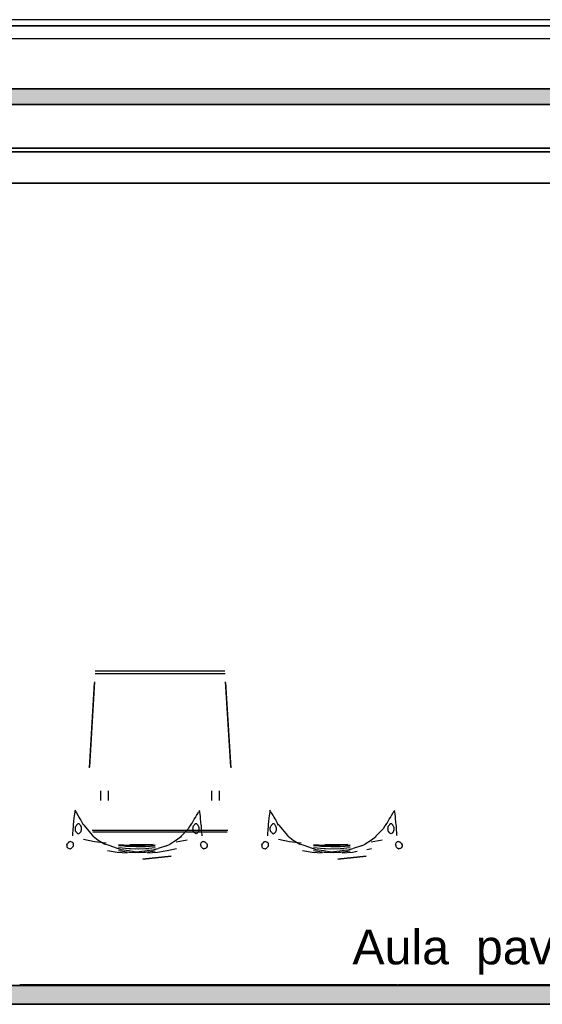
# Model space of a CAD drawing. Header units: millimetres. Extents: x -8297 to 34045, y -61360 to 6071.
# Tile 21 of 68: x 3898 to 5560, y -30060 to -26930. Entities that reach past the tile are written whole.
import ezdxf
from ezdxf.enums import TextEntityAlignment as Align

# ---------------------------------------------------------------- set-up
doc = ezdxf.new("R2010")
doc.units = ezdxf.units.MM
for name, color, linetype in [('S-TAGLIO-ARR', 9, 'Continuous'), ('S-TAGLIO-CS', 9, 'Continuous'), ('S-TAGLIO-PAV', 33, 'Continuous'), ('S-TAGLIO-SOFF', 8, 'Continuous'), ('S-TESTI', 7, 'Continuous'), ('S-VISTA', 8, 'Continuous'), ('S-VISTA-ARREDI', 9, 'Continuous')]:
    doc.layers.add(name, color=color, linetype=linetype)
doc.styles.add('VISIO', font='arial.ttf')

msp = doc.modelspace()

# ---------------------------------------------------------------- hatches: boundary and pattern name
at = {"layer": 'S-TAGLIO-CS'}
msp.add_hatch(color=9, dxfattribs=at).paths.add_polyline_path([(7716, -27200), (4136, -27200), (3054, -27200), (3048, -27200), (3034, -27200), (3034, -27186), (3034, -27150), (6512, -27150), (7736, -27150), (7736, -27164), (7736, -27200), (7722, -27200), (7716, -27200)])
at = {"layer": 'S-TAGLIO-PAV'}
for points in [[(8764, -30060), (8188, -30060), (8022, -30060), (7960, -30060), (7630, -30060), (5026, -30060), (4944, -30060), (4840, -30060), (1972, -30060), (1972, -30034), (1972, -30000), (2692, -30000), (2694, -30000), (2696, -30000), (3896, -30000), (3898, -30000), (3900, -30000), (4922, -30000), (5024, -30000), (5100, -30000), (5102, -30000), (5474, -30000), (5544, -30000), (6302, -30000), (6304, -30000), (7504, -30000), (7508, -30000), (8708, -30000), (8710, -30000), (8712, -30000), (8764, -30000), (8764, -30038), (8764, -30060)], [(4922, -30000), (3900, -30000), (3900, -29998), (4840, -29998), (5100, -29998), (5100, -30000), (5024, -30000), (4922, -30000)], [(5474, -30000), (5102, -30000), (5102, -29998), (5240, -29998), (6302, -29998), (6302, -30000), (5544, -30000), (5474, -30000)]]:
    msp.add_hatch(color=33, dxfattribs=at).paths.add_polyline_path(points)

# ---------------------------------------------------------------- linework, layer by layer
at = {"layer": 'S-TAGLIO-ARR'}
for p, q in [((4073.2, -29448), (4072, -29455.3)), ((4074, -29443.3), (4073.2, -29448)), ((4076.9, -29448.5), (4074, -29443.3)), ((4076.9, -29448.5), (4078.2, -29450.9)), ((4078.2, -29450.9), (4084.1, -29460.6)), ((4460.2, -29459.7), (4466.2, -29450.7)), ((4470, -29444.3), (4466.2, -29450.7)), ((4470.8, -29449), (4470, -29444.3)), ((4472, -29455.7), (4470.8, -29449)), ((4693.2, -29448), (4692, -29455.3)), ((4694, -29443.3), (4693.2, -29448)), ((4696.9, -29448.5), (4694, -29443.3)), ((4696.9, -29448.5), (4698.2, -29450.9)), ((4698.2, -29450.9), (4704.1, -29460.6)), ((5080.2, -29459.7), (5086.2, -29450.7)), ((5090, -29444.3), (5086.2, -29450.7)), ((5090.8, -29449), (5090, -29444.3)), ((5092, -29455.7), (5090.8, -29449)), ((4069, -29481), (4068.6, -29485.9)), ((4069.3, -29477.3), (4069, -29481)), ((4069.9, -29469.6), (4069.3, -29477.3)), ((4070, -29468.7), (4069.9, -29469.6)), ((4071.6, -29460), (4070, -29468.3)), ((4072, -29455.3), (4071.6, -29460)), ((4084.1, -29460.6), (4086.6, -29464.8)), ((4086.6, -29464.8), (4089.5, -29470.2)), ((4089.5, -29470.2), (4092.2, -29474.8)), ((4092.2, -29474.8), (4095.6, -29481.5)), ((4095.6, -29481.5), (4096.2, -29482.6)), ((4096.2, -29482.6), (4098.3, -29485.7)), ((4442.6, -29489.8), (4446.1, -29484.2)), ((4446.1, -29484.2), (4447.2, -29482.4)), ((4447.2, -29482.4), (4453.1, -29471.1)), ((4453.1, -29471.1), (4456.7, -29465.9)), ((4456.7, -29465.9), (4460.2, -29459.7)), ((4472.6, -29463), (4472, -29455.7)), ((4473, -29467.6), (4472.6, -29463)), ((4473.5, -29470.8), (4473, -29467.6)), ((4474.5, -29480.2), (4473.5, -29470.8)), ((4475.6, -29490.1), (4474.5, -29480.2)), ((4689, -29481), (4688.6, -29485.9)), ((4689.3, -29477.3), (4689, -29481)), ((4689.9, -29469.6), (4689.3, -29477.3)), ((4690, -29468.7), (4689.9, -29469.6)), ((4691.6, -29460), (4690, -29468.3)), ((4692, -29455.3), (4691.6, -29460)), ((4704.1, -29460.6), (4706.6, -29464.8)), ((4706.6, -29464.8), (4709.5, -29470.2)), ((4709.5, -29470.2), (4712.2, -29474.8)), ((4712.2, -29474.8), (4715.6, -29481.5)), ((4715.6, -29481.5), (4716.2, -29482.6)), ((4716.2, -29482.6), (4718.3, -29485.7)), ((5062.6, -29489.8), (5066.1, -29484.2)), ((5066.1, -29484.2), (5067.2, -29482.4)), ((5067.2, -29482.4), (5073.1, -29471.1)), ((5073.1, -29471.1), (5076.7, -29465.9)), ((5076.7, -29465.9), (5080.2, -29459.7)), ((5092.6, -29463), (5092, -29455.7)), ((5093, -29467.6), (5092.6, -29463)), ((5093.5, -29470.8), (5093, -29467.6)), ((5094.5, -29480.2), (5093.5, -29470.8)), ((5095.6, -29490.1), (5094.5, -29480.2)), ((4066.4, -29513.7), (4066, -29517.3)), ((4067, -29509.7), (4066.4, -29513.7)), ((4067.2, -29502.3), (4067, -29504.1)), ((4067, -29504.1), (4067, -29509.7)), ((4067.7, -29497.1), (4067.2, -29502.3)), ((4068, -29493.9), (4067.7, -29497.1)), ((4068.6, -29485.9), (4068, -29492.7)), ((4068, -29492.7), (4068, -29493.9)), ((4075, -29497.5), (4075.1, -29497.1)), ((4075, -29499.3), (4075, -29497.5)), ((4075, -29502.1), (4075, -29499.3)), ((4075, -29505.1), (4075, -29502.1)), ((4075.9, -29508.6), (4075, -29505.4)), ((4075.1, -29497.1), (4076, -29495.4)), ((4076, -29509.2), (4075.9, -29508.6)), ((4076.8, -29510.7), (4076, -29509.2)), ((4076.1, -29495.2), (4078, -29492.6)), ((4077, -29511), (4076.8, -29510.7)), ((4078.5, -29513), (4077, -29511)), ((4078, -29492.5), (4078.6, -29491.4)), ((4079, -29513.8), (4078.5, -29513)), ((4078.6, -29491.4), (4079, -29490.5)), ((4079, -29490.4), (4080.8, -29488.1)), ((4079, -29513.8), (4080.4, -29515.1)), ((4080.4, -29515.1), (4081, -29515.4)), ((4081, -29487.9), (4082.6, -29486)), ((4081, -29515.4), (4081.7, -29516.6)), ((4082.6, -29486), (4083, -29485.4)), ((4083.5, -29485.4), (4085, -29485.4)), ((4085.5, -29485.4), (4087, -29485.4)), ((4087, -29485.4), (4088.7, -29487.6)), ((4087.4, -29516), (4088, -29515.7)), ((4088, -29515.7), (4089.4, -29514.3)), ((4088.7, -29487.6), (4089, -29487.9)), ((4089, -29487.9), (4090, -29490.3)), ((4089.4, -29514.3), (4090, -29513.8)), ((4090, -29490.4), (4090.7, -29491.4)), ((4091.5, -29512.4), (4090, -29513.8)), ((4090.7, -29491.4), (4092, -29492.6)), ((4092, -29511.9), (4091.5, -29512.4)), ((4092, -29492.7), (4093, -29495.4)), ((4092.8, -29509.6), (4092, -29511.9)), ((4093, -29509.2), (4092.8, -29509.6)), ((4093.9, -29506.6), (4093, -29509.2)), ((4093.1, -29495.7), (4094, -29498.3)), ((4094, -29498.3), (4094, -29500.2)), ((4094, -29500.2), (4094, -29502.1)), ((4094, -29502.1), (4094, -29505.6)), ((4094, -29505.6), (4094, -29506.3)), ((4099, -29486.8), (4098.3, -29485.7)), ((4099.4, -29486.9), (4099, -29486.8)), ((4101, -29490.7), (4099.4, -29486.9)), ((4104.3, -29491.7), (4101.2, -29488.2)), ((4129.9, -29521.9), (4104.3, -29491.7)), ((4411.1, -29525.8), (4433.4, -29502)), ((4438.9, -29492.8), (4433.4, -29502)), ((4439.9, -29492.8), (4439.7, -29493.3)), ((4440.6, -29491.1), (4440, -29492.8)), ((4441.6, -29491.1), (4440.6, -29491.1)), ((4441.7, -29490.4), (4441.6, -29491.1)), ((4442, -29489.9), (4441.7, -29490.4)), ((4442.3, -29489.5), (4442, -29489.9)), ((4442.6, -29489.8), (4442.3, -29489.5)), ((4449, -29502.1), (4449.6, -29500.2)), ((4449.7, -29505.6), (4449, -29502.1)), ((4449.6, -29500.2), (4450, -29498.3)), ((4450, -29506.3), (4449.7, -29505.6)), ((4450, -29495.4), (4451, -29492.7)), ((4450, -29498.3), (4450, -29495.7)), ((4450, -29509.2), (4450, -29506.6)), ((4450.3, -29509.6), (4450, -29509.2)), ((4452, -29511.9), (4450.3, -29509.6)), ((4451, -29492.6), (4452.3, -29491.4)), ((4452.2, -29512.4), (4452, -29511.9)), ((4453, -29513.8), (4452.2, -29512.4)), ((4452.3, -29491.4), (4453, -29490.4)), ((4453.6, -29514.3), (4453, -29513.8)), ((4453.1, -29490.3), (4455, -29487.9)), ((4455, -29515.7), (4453.6, -29514.3)), ((4455, -29487.9), (4455.2, -29487.6)), ((4455.6, -29516), (4455, -29515.7)), ((4455.2, -29487.6), (4456.8, -29485.4)), ((4456.8, -29485.4), (4458.3, -29485.4)), ((4458.3, -29485.4), (4459, -29485.4)), ((4459, -29485.4), (4460.5, -29485.4)), ((4460.8, -29485.4), (4461.2, -29486)), ((4461.2, -29486), (4462.9, -29487.9)), ((4463, -29515.4), (4461.7, -29516.6)), ((4463.6, -29515.1), (4463, -29515.4)), ((4463.1, -29488.1), (4464, -29490.4)), ((4465, -29513.8), (4463.6, -29515.1)), ((4464.1, -29490.5), (4464.7, -29491.4)), ((4464.7, -29491.4), (4466, -29492.5)), ((4465.3, -29513), (4465, -29513.8)), ((4466, -29511), (4465.3, -29513)), ((4466, -29492.6), (4466.9, -29495.2)), ((4466.2, -29510.7), (4466, -29511)), ((4467, -29509.2), (4466.2, -29510.7)), ((4467, -29495.4), (4467.9, -29497.1)), ((4467.1, -29508.6), (4467, -29509.2)), ((4468, -29505.4), (4467.1, -29508.6)), ((4467.9, -29497.1), (4468, -29497.5)), ((4468, -29497.5), (4468, -29499.3)), ((4468, -29499.3), (4468, -29502.1)), ((4468, -29502.1), (4468, -29505.1)), ((4475.9, -29492.7), (4475.6, -29490.1)), ((4476, -29496.7), (4475.9, -29492.7)), ((4476.2, -29503.1), (4476, -29496.7)), ((4476.3, -29506.6), (4476.2, -29503.1)), ((4477, -29513.7), (4476.3, -29506.6)), ((4477.8, -29522.6), (4477, -29513.7)), ((4686.4, -29513.7), (4686, -29517.3)), ((4687, -29509.7), (4686.4, -29513.7)), ((4687.2, -29502.3), (4687, -29504.1)), ((4687, -29504.1), (4687, -29509.7)), ((4687.7, -29497.1), (4687.2, -29502.3)), ((4688, -29493.9), (4687.7, -29497.1)), ((4688.6, -29485.9), (4688, -29492.7)), ((4688, -29492.7), (4688, -29493.9)), ((4695, -29497.5), (4695.1, -29497.1)), ((4695, -29499.3), (4695, -29497.5)), ((4695, -29502.1), (4695, -29499.3)), ((4695, -29505.1), (4695, -29502.1)), ((4695.9, -29508.6), (4695, -29505.4)), ((4695.1, -29497.1), (4696, -29495.4)), ((4696, -29509.2), (4695.9, -29508.6)), ((4696.8, -29510.7), (4696, -29509.2)), ((4696.1, -29495.2), (4698, -29492.6)), ((4697, -29511), (4696.8, -29510.7)), ((4698.5, -29513), (4697, -29511)), ((4698, -29492.5), (4698.6, -29491.4)), ((4699, -29513.8), (4698.5, -29513)), ((4698.6, -29491.4), (4699, -29490.5)), ((4699, -29490.4), (4700.8, -29488.1)), ((4699, -29513.8), (4700.4, -29515.1)), ((4700.4, -29515.1), (4701, -29515.4)), ((4701, -29487.9), (4702.6, -29486)), ((4701, -29515.4), (4701.7, -29516.6)), ((4702.6, -29486), (4703, -29485.4)), ((4703.5, -29485.4), (4705, -29485.4)), ((4705.5, -29485.4), (4707, -29485.4)), ((4707, -29485.4), (4708.7, -29487.6)), ((4707.4, -29516), (4708, -29515.7)), ((4708, -29515.7), (4709.4, -29514.3)), ((4708.7, -29487.6), (4709, -29487.9)), ((4709, -29487.9), (4710, -29490.3)), ((4709.4, -29514.3), (4710, -29513.8)), ((4710, -29490.4), (4710.7, -29491.4)), ((4711.5, -29512.4), (4710, -29513.8)), ((4710.7, -29491.4), (4712, -29492.6)), ((4712, -29511.9), (4711.5, -29512.4)), ((4712, -29492.7), (4713, -29495.4)), ((4712.8, -29509.6), (4712, -29511.9)), ((4713, -29509.2), (4712.8, -29509.6)), ((4713.9, -29506.6), (4713, -29509.2)), ((4713.1, -29495.7), (4714, -29498.3)), ((4714, -29498.3), (4714, -29500.2)), ((4714, -29500.2), (4714, -29502.1)), ((4714, -29502.1), (4714, -29505.6)), ((4714, -29505.6), (4714, -29506.3)), ((4719, -29486.8), (4718.3, -29485.7)), ((4719.4, -29486.9), (4719, -29486.8)), ((4721, -29490.7), (4719.4, -29486.9)), ((4724.3, -29491.7), (4721.2, -29488.2)), ((4749.9, -29521.9), (4724.3, -29491.7)), ((5031.1, -29525.8), (5053.4, -29502)), ((5058.9, -29492.8), (5053.4, -29502)), ((5059.9, -29492.8), (5059.7, -29493.3)), ((5060.6, -29491.1), (5060, -29492.8)), ((5061.6, -29491.1), (5060.6, -29491.1)), ((5061.7, -29490.4), (5061.6, -29491.1)), ((5062, -29489.9), (5061.7, -29490.4)), ((5062.3, -29489.5), (5062, -29489.9)), ((5062.6, -29489.8), (5062.3, -29489.5)), ((5069, -29502.1), (5069.6, -29500.2)), ((5069.7, -29505.6), (5069, -29502.1)), ((5069.6, -29500.2), (5070, -29498.3)), ((5070, -29506.3), (5069.7, -29505.6)), ((5070, -29495.4), (5071, -29492.7)), ((5070, -29498.3), (5070, -29495.7)), ((5070, -29509.2), (5070, -29506.6)), ((5070.3, -29509.6), (5070, -29509.2)), ((5072, -29511.9), (5070.3, -29509.6)), ((5071, -29492.6), (5072.3, -29491.4)), ((5072.2, -29512.4), (5072, -29511.9)), ((5073, -29513.8), (5072.2, -29512.4)), ((5072.3, -29491.4), (5073, -29490.4)), ((5073.6, -29514.3), (5073, -29513.8)), ((5073.1, -29490.3), (5075, -29487.9)), ((5075, -29515.7), (5073.6, -29514.3)), ((5075, -29487.9), (5075.2, -29487.6)), ((5075.6, -29516), (5075, -29515.7)), ((5075.2, -29487.6), (5076.8, -29485.4)), ((5076.8, -29485.4), (5078.3, -29485.4)), ((5078.3, -29485.4), (5079, -29485.4)), ((5079, -29485.4), (5080.5, -29485.4)), ((5080.8, -29485.4), (5081.2, -29486)), ((5081.2, -29486), (5082.9, -29487.9)), ((5083, -29515.4), (5081.7, -29516.6)), ((5083.6, -29515.1), (5083, -29515.4)), ((5083.1, -29488.1), (5084, -29490.4)), ((5085, -29513.8), (5083.6, -29515.1)), ((5084.1, -29490.5), (5084.7, -29491.4)), ((5084.7, -29491.4), (5086, -29492.5)), ((5085.3, -29513), (5085, -29513.8)), ((5086, -29511), (5085.3, -29513)), ((5086, -29492.6), (5086.9, -29495.2)), ((5086.2, -29510.7), (5086, -29511)), ((5087, -29509.2), (5086.2, -29510.7)), ((5087, -29495.4), (5087.9, -29497.1)), ((5087.1, -29508.6), (5087, -29509.2)), ((5088, -29505.4), (5087.1, -29508.6)), ((5087.9, -29497.1), (5088, -29497.5)), ((5088, -29497.5), (5088, -29499.3)), ((5088, -29499.3), (5088, -29502.1)), ((5088, -29502.1), (5088, -29505.1)), ((5095.9, -29492.7), (5095.6, -29490.1)), ((5096, -29496.7), (5095.9, -29492.7)), ((5096.2, -29503.1), (5096, -29496.7)), ((5096.3, -29506.6), (5096.2, -29503.1)), ((5097, -29513.7), (5096.3, -29506.6)), ((5097.8, -29522.6), (5097, -29513.7)), ((4054.7, -29543.7), (4051.4, -29547.6)), ((4054.7, -29543.7), (4056.8, -29543)), ((4059.4, -29542.6), (4056.8, -29543)), ((4059.4, -29542.6), (4062.3, -29543)), ((4062.3, -29543), (4064.3, -29543.7)), ((4064.3, -29543.7), (4067.4, -29546.8)), ((4066, -29517.3), (4066, -29524.4)), ((4067.4, -29546.8), (4067.8, -29547.1)), ((4067.8, -29547.1), (4068, -29550.6)), ((4081.7, -29516.6), (4082, -29517.2)), ((4082, -29517.2), (4084.9, -29518.5)), ((4086.7, -29517.2), (4085, -29518.5)), ((4086.7, -29517.2), (4087.4, -29516)), ((4132, -29526), (4129.9, -29521.9)), ((4132, -29526), (4147.3, -29538.4)), ((4147.3, -29538.4), (4168.4, -29550.9)), ((4397.2, -29538.4), (4376.3, -29550.7)), ((4409.8, -29528.6), (4397.2, -29538.4)), ((4411.1, -29525.8), (4409.8, -29528.6)), ((4457, -29517.2), (4455.6, -29516)), ((4458.9, -29518.5), (4457, -29517.2)), ((4461, -29517.2), (4459.1, -29518.5)), ((4461.7, -29516.6), (4461, -29517.2)), ((4474, -29550.6), (4475.1, -29547.1)), ((4475.5, -29546.8), (4475.1, -29547.1)), ((4478.3, -29543.7), (4475.5, -29546.8)), ((4478, -29524.3), (4477.8, -29522.6)), ((4480.3, -29543), (4478.3, -29543.7)), ((4482.6, -29542.6), (4480.3, -29543)), ((4485.2, -29543), (4482.6, -29542.6)), ((4485.2, -29543), (4487.3, -29543.7)), ((4491.5, -29547.6), (4487.3, -29543.7)), ((4674.7, -29543.7), (4671.4, -29547.6)), ((4674.7, -29543.7), (4676.8, -29543)), ((4679.4, -29542.6), (4676.8, -29543)), ((4679.4, -29542.6), (4682.3, -29543)), ((4682.3, -29543), (4684.3, -29543.7)), ((4684.3, -29543.7), (4687.4, -29546.8)), ((4686, -29517.3), (4686, -29524.4)), ((4687.4, -29546.8), (4687.8, -29547.1)), ((4687.8, -29547.1), (4688, -29550.6)), ((4701.7, -29516.6), (4702, -29517.2)), ((4702, -29517.2), (4704.9, -29518.5)), ((4706.7, -29517.2), (4705, -29518.5)), ((4706.7, -29517.2), (4707.4, -29516)), ((4752, -29526), (4749.9, -29521.9)), ((4752, -29526), (4767.3, -29538.4)), ((4767.3, -29538.4), (4788.4, -29550.9)), ((5017.2, -29538.4), (4996.3, -29550.7)), ((5029.8, -29528.6), (5017.2, -29538.4)), ((5031.1, -29525.8), (5029.8, -29528.6)), ((5077, -29517.2), (5075.6, -29516)), ((5078.9, -29518.5), (5077, -29517.2)), ((5081, -29517.2), (5079.1, -29518.5)), ((5081.7, -29516.6), (5081, -29517.2)), ((5094, -29550.6), (5095.1, -29547.1)), ((5095.5, -29546.8), (5095.1, -29547.1)), ((5098.3, -29543.7), (5095.5, -29546.8)), ((5098, -29524.3), (5097.8, -29522.6)), ((5100.3, -29543), (5098.3, -29543.7)), ((5102.6, -29542.6), (5100.3, -29543)), ((5105.2, -29543), (5102.6, -29542.6)), ((5105.2, -29543), (5107.3, -29543.7)), ((5111.5, -29547.6), (5107.3, -29543.7)), ((4048.2, -29552.8), (4049.9, -29549.8)), ((4048.6, -29556.2), (4048.2, -29552.8)), ((4048.8, -29558.2), (4048.6, -29556.2)), ((4049.2, -29558.9), (4048.8, -29558.2)), ((4050.5, -29562.5), (4049.2, -29558.9)), ((4049.9, -29549.8), (4050.9, -29548.1)), ((4051.7, -29563.4), (4050.5, -29562.5)), ((4050.9, -29548.1), (4051.4, -29547.6)), ((4051.7, -29563.4), (4054.8, -29565.1)), ((4055.4, -29565.2), (4055.9, -29565.2)), ((4055.9, -29565.2), (4058.7, -29565.3)), ((4058.7, -29565.3), (4060, -29565.5)), ((4060.3, -29565.3), (4060.7, -29565)), ((4060.7, -29565), (4062.7, -29563.6)), ((4062.7, -29563.6), (4063.6, -29563.1)), ((4063.6, -29563.1), (4064.2, -29562.8)), ((4065.8, -29560.8), (4064.2, -29562.8)), ((4067.4, -29558.8), (4065.8, -29560.8)), ((4067.8, -29558.3), (4067.4, -29558.8)), ((4068.2, -29557.8), (4067.8, -29558.3)), ((4068, -29550.6), (4068.5, -29552.5)), ((4068.4, -29554.6), (4068.2, -29557.8)), ((4068.5, -29552.5), (4068.4, -29554.6)), ((4182.2, -29555.5), (4168.4, -29550.9)), ((4220.5, -29569.4), (4182.2, -29555.5)), ((4245.6, -29572.6), (4220.5, -29569.4)), ((4268, -29576.1), (4245.6, -29572.6)), ((4295.7, -29573.4), (4268, -29576.1)), ((4318.5, -29570.5), (4295.7, -29573.4)), ((4318.5, -29570.5), (4338.6, -29564.9)), ((4365.4, -29556), (4338.6, -29564.9)), ((4365.4, -29556), (4376.3, -29550.7)), ((4473.5, -29552.5), (4474, -29550.6)), ((4474, -29554.6), (4473.5, -29552.5)), ((4474.8, -29557.8), (4474, -29554.6)), ((4475.1, -29558.3), (4474.8, -29557.8)), ((4475.4, -29558.8), (4475.1, -29558.3)), ((4476.6, -29560.8), (4475.4, -29558.8)), ((4477.8, -29562.8), (4476.6, -29560.8)), ((4477.8, -29562.8), (4478.4, -29563.1)), ((4479.3, -29563.6), (4478.4, -29563.1)), ((4481.3, -29565), (4479.3, -29563.6)), ((4482, -29565.3), (4481.3, -29565)), ((4482.5, -29565.5), (4482, -29565.3)), ((4482.5, -29565.5), (4484, -29565.3)), ((4486.3, -29565.2), (4484, -29565.3)), ((4487.2, -29565.1), (4490.3, -29563.4)), ((4491.5, -29562.5), (4490.3, -29563.4)), ((4491.5, -29547.6), (4492.1, -29548.1)), ((4493.6, -29558.9), (4491.5, -29562.5)), ((4492.1, -29548.1), (4492.7, -29549.8)), ((4492.7, -29549.8), (4493.8, -29552.8)), ((4494, -29558.2), (4493.6, -29558.9)), ((4493.8, -29552.8), (4494, -29556.2)), ((4494, -29556.2), (4494, -29558.2)), ((4668.2, -29552.8), (4669.9, -29549.8)), ((4668.6, -29556.2), (4668.2, -29552.8)), ((4668.8, -29558.2), (4668.6, -29556.2)), ((4669.2, -29558.9), (4668.8, -29558.2)), ((4670.5, -29562.5), (4669.2, -29558.9)), ((4669.9, -29549.8), (4670.9, -29548.1)), ((4671.7, -29563.4), (4670.5, -29562.5)), ((4670.9, -29548.1), (4671.4, -29547.6)), ((4671.7, -29563.4), (4674.8, -29565.1)), ((4675.4, -29565.2), (4675.9, -29565.2)), ((4675.9, -29565.2), (4678.7, -29565.3)), ((4678.7, -29565.3), (4680, -29565.5)), ((4680.3, -29565.3), (4680.7, -29565)), ((4680.7, -29565), (4682.7, -29563.6)), ((4682.7, -29563.6), (4683.6, -29563.1)), ((4683.6, -29563.1), (4684.2, -29562.8)), ((4685.8, -29560.8), (4684.2, -29562.8)), ((4687.4, -29558.8), (4685.8, -29560.8)), ((4687.8, -29558.3), (4687.4, -29558.8)), ((4688.2, -29557.8), (4687.8, -29558.3)), ((4688, -29550.6), (4688.5, -29552.5)), ((4688.4, -29554.6), (4688.2, -29557.8)), ((4688.5, -29552.5), (4688.4, -29554.6)), ((4802.2, -29555.5), (4788.4, -29550.9)), ((4840.5, -29569.4), (4802.2, -29555.5)), ((4865.6, -29572.6), (4840.5, -29569.4)), ((4888, -29576.1), (4865.6, -29572.6)), ((4915.7, -29573.4), (4888, -29576.1)), ((4938.5, -29570.5), (4915.7, -29573.4)), ((4938.5, -29570.5), (4958.6, -29564.9)), ((4985.4, -29556), (4958.6, -29564.9)), ((4985.4, -29556), (4996.3, -29550.7)), ((5093.5, -29552.5), (5094, -29550.6)), ((5094, -29554.6), (5093.5, -29552.5)), ((5094.8, -29557.8), (5094, -29554.6)), ((5095.1, -29558.3), (5094.8, -29557.8)), ((5095.4, -29558.8), (5095.1, -29558.3)), ((5096.6, -29560.8), (5095.4, -29558.8)), ((5097.8, -29562.8), (5096.6, -29560.8)), ((5097.8, -29562.8), (5098.4, -29563.1)), ((5099.3, -29563.6), (5098.4, -29563.1)), ((5101.3, -29565), (5099.3, -29563.6)), ((5102, -29565.3), (5101.3, -29565)), ((5102.5, -29565.5), (5102, -29565.3)), ((5102.5, -29565.5), (5104, -29565.3)), ((5106.3, -29565.2), (5104, -29565.3)), ((5107.2, -29565.1), (5110.3, -29563.4)), ((5111.5, -29562.5), (5110.3, -29563.4)), ((5111.5, -29547.6), (5112.1, -29548.1)), ((5113.6, -29558.9), (5111.5, -29562.5)), ((5112.1, -29548.1), (5112.7, -29549.8)), ((5112.7, -29549.8), (5113.8, -29552.8)), ((5114, -29558.2), (5113.6, -29558.9)), ((5113.8, -29552.8), (5114, -29556.2)), ((5114, -29556.2), (5114, -29558.2))]:
    msp.add_line(p, q, dxfattribs=at)
at = {"layer": 'S-TAGLIO-CS'}
for p, q in [((6511.1, -27150), (3033.7, -27150)), ((4136.5, -27200), (3033.7, -27200)), ((4136.5, -27200), (7736, -27200))]:
    msp.add_line(p, q, dxfattribs=at)
at = {"layer": 'S-TAGLIO-PAV'}
for p, q in [((1972.2, -30000), (4921.6, -30000)), ((3898, -30000), (3899, -30000)), ((4839.6, -29998), (3899, -29998)), ((3899, -29999.6), (3899, -29998)), ((4839.6, -29998), (5099, -29998)), ((4921.6, -30000), (5024.7, -30000)), ((5024.7, -30000), (5475, -30000)), ((5099, -29998.4), (5099, -30000)), ((5101, -30000), (5099, -30000)), ((5101, -30000), (5102, -30000)), ((5240.6, -29998), (5102, -29998)), ((5102, -29998.2), (5102, -30000)), ((5240.6, -29998), (6302, -29998)), ((5475, -30000), (5544, -30000)), ((5544, -30000), (10129.7, -30000)), ((4839.8, -30060), (1972.2, -30060)), ((4839.8, -30060), (4943.3, -30060)), ((4943.3, -30060), (5025.3, -30060)), ((5025.3, -30060), (7629.4, -30060))]:
    msp.add_line(p, q, dxfattribs=at)
at = {"layer": 'S-TAGLIO-SOFF'}
for p, q in [((2172.2, -26990), (4917.6, -26990)), ((4917.6, -26990), (5018.1, -26990)), ((5018.1, -26990), (5456.4, -26990)), ((5456.4, -26990), (5527.9, -26990)), ((5527.9, -26990), (7959.9, -26990))]:
    msp.add_line(p, q, dxfattribs=at)
at = {"layer": 'S-VISTA'}
for p, q in [((8920, -26930), (2838, -26930)), ((2115, -26950), (8795, -26950)), ((8795, -26950), (2210, -26950)), ((5555, -26950), (3475, -26950)), ((3475, -26950), (5555, -26950)), ((5460, -26950), (8795, -26950)), ((5595, -26950), (5555, -26950)), ((5555, -26950), (5595, -26950)), ((2190.5, -26990), (6234.5, -26990)), ((2800, -27150), (7736, -27150)), ((7716, -27200), (3029.6, -27200)), ((3051.8, -27200), (7736, -27200)), ((3051.8, -27200), (7736, -27200)), ((3051.8, -27350), (7736, -27350)), ((7616, -27338), (3069, -27338)), ((7616, -27350), (3069, -27350)), ((3076.6, -27338), (7646, -27338)), ((3076.6, -27350), (7646, -27350)), ((7716, -27350), (3080, -27350)), ((5776, -27350), (3091.9, -27350)), ((2208, -27450), (6219, -27450)), ((5776, -27450), (2940, -27450)), ((1990.5, -30000), (6285, -30000)), ((5460, -30000), (2210, -30000)), ((3899, -29998), (5099, -29998)), ((5099, -29998), (3899, -29998)), ((3899, -29998), (5099, -29998)), ((3899, -29998), (5099, -29998)), ((3899, -29998), (5099, -29998)), ((5099, -30000), (3899, -30000)), ((3899, -30000), (5099, -30000)), ((3899, -30000), (5099, -30000)), ((3899, -30000), (5099, -30000)), ((3899, -30000), (5099, -30000)), ((5102, -29998), (6302, -29998)), ((6285, -29998), (5102, -29998)), ((5102, -29998), (6302, -29998)), ((6285, -30000), (5102, -30000)), ((5102, -30000), (6302, -30000)), ((5102, -30000), (6302, -30000)), ((5460, -30000), (6319, -30000)), ((8770, -30060), (1840, -30060)), ((1940, -30060), (6285, -30060)), ((8920, -30060), (2838, -30060)), ((3195, -30060), (6300, -30060))]:
    msp.add_line(p, q, dxfattribs=at)
at = {"layer": 'S-VISTA-ARREDI'}
for p, q in [((4550, -29001), (4138, -29001)), ((4551, -29009), (4138, -29009)), ((4136, -29035), (4120, -29305)), ((4120, -29308), (4136, -29038)), ((4569, -29305), (4552, -29035)), ((4552, -29038), (4569, -29308)), ((4156, -29412), (4156, -29381)), ((4179, -29381), (4179, -29412)), ((4509, -29412), (4509, -29381)), ((4532, -29381), (4532, -29412)), ((4560, -29508), (4129, -29508)), ((4558, -29513), (4131, -29513)), ((4101, -29535), (4136, -29542)), ((4136, -29542), (4173, -29547)), ((4396, -29544), (4431, -29537)), ((4721, -29535), (4756, -29542)), ((4756, -29542), (4793, -29547)), ((5016, -29544), (5051, -29537)), ((4208, -29577), (4177, -29572)), ((4240, -29580), (4208, -29577)), ((4246, -29555), (4212, -29553)), ((4246, -29558), (4212, -29556)), ((4246, -29566), (4212, -29563)), ((4246, -29577), (4212, -29572)), ((4235, -29564), (4267, -29566)), ((4235, -29575), (4267, -29577)), ((4236, -29554), (4267, -29555)), ((4236, -29557), (4267, -29558)), ((4278, -29555), (4246, -29555)), ((4277, -29559), (4246, -29558)), ((4277, -29567), (4246, -29566)), ((4277, -29578), (4246, -29577)), ((4248, -29552), (4285, -29552)), ((4267, -29555), (4298, -29554)), ((4267, -29558), (4298, -29558)), ((4267, -29566), (4298, -29565)), ((4267, -29577), (4298, -29576)), ((4309, -29558), (4277, -29559)), ((4309, -29566), (4277, -29567)), ((4309, -29576), (4277, -29578)), ((4308, -29554), (4278, -29555)), ((4285, -29552), (4322, -29551)), ((4298, -29554), (4329, -29553)), ((4298, -29558), (4329, -29556)), ((4298, -29565), (4329, -29562)), ((4298, -29576), (4329, -29572)), ((4336, -29577), (4304, -29580)), ((4367, -29572), (4336, -29577)), ((4397, -29566), (4367, -29572)), ((4828, -29577), (4797, -29572)), ((4860, -29580), (4828, -29577)), ((4866, -29555), (4832, -29553)), ((4866, -29558), (4832, -29556)), ((4866, -29566), (4832, -29563)), ((4866, -29577), (4832, -29572)), ((4855, -29564), (4887, -29566)), ((4855, -29575), (4887, -29577)), ((4856, -29554), (4887, -29555)), ((4856, -29557), (4887, -29558)), ((4898, -29555), (4866, -29555)), ((4897, -29559), (4866, -29558)), ((4897, -29567), (4866, -29566)), ((4897, -29578), (4866, -29577)), ((4868, -29552), (4905, -29552)), ((4887, -29555), (4918, -29554)), ((4887, -29558), (4918, -29558)), ((4887, -29566), (4918, -29565)), ((4887, -29577), (4918, -29576)), ((4929, -29558), (4897, -29559)), ((4929, -29566), (4897, -29567)), ((4929, -29576), (4897, -29578)), ((4928, -29554), (4898, -29555)), ((4905, -29552), (4942, -29551)), ((4918, -29554), (4949, -29553)), ((4918, -29558), (4949, -29556)), ((4918, -29565), (4949, -29562)), ((4918, -29576), (4949, -29572)), ((4956, -29577), (4924, -29580)), ((4971.5, -29574.5), (4956, -29577)), ((5017, -29566), (5002, -29569)), ((4380, -29589), (4290, -29599)), ((4290, -29599), (4380, -29589)), ((5000, -29589), (4910, -29599)), ((4910, -29599), (5000, -29589))]:
    msp.add_line(p, q, dxfattribs=at)

# ---------------------------------------------------------------- texts
at = {"layer": 'S-TESTI', "style": 'VISIO'}
msp.add_text('Aula  pav. 0,00', height=110, dxfattribs=at).set_placement((5468.5, -29878), align=Align.MIDDLE_CENTER)

doc.saveas('drawing.dxf')
